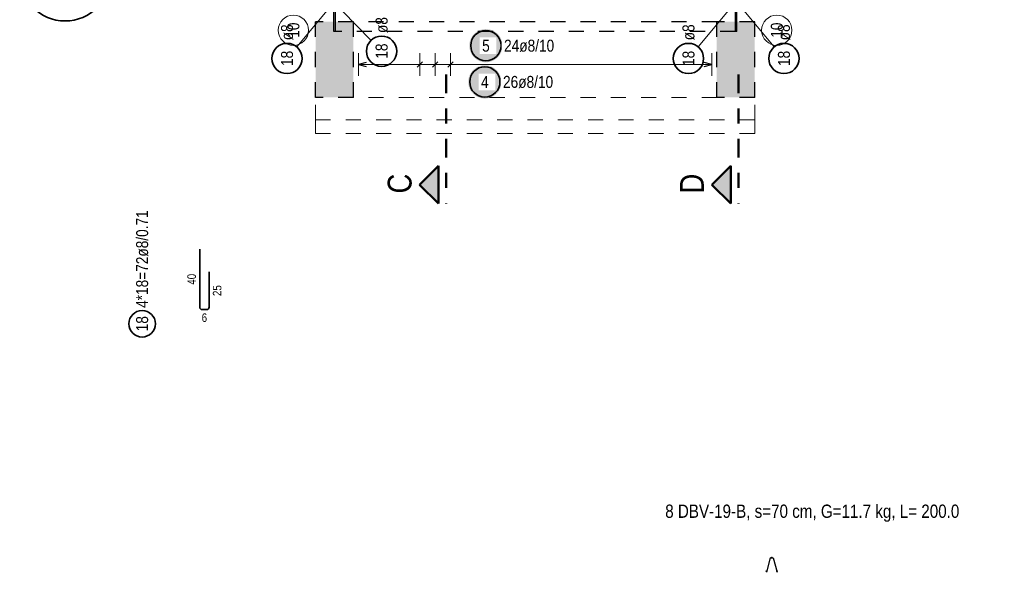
# Model space of a CAD drawing. Header units: millimetres. Extents: x 0 to 30.5, y -1.8 to 21.
# Tile 27 of 34: x 17.9 to 24.4, y 10.7 to 14.4. Entities that reach past the tile are written whole.
import ezdxf

# ---------------------------------------------------------------- set-up
doc = ezdxf.new("R2010")
doc.units = ezdxf.units.MM
doc.linetypes.add('DASHDOT', pattern=[1, 0.5, -0.25, 0, -0.25])
doc.linetypes.add('HIDDEN', pattern=[0.375, 0.25, -0.125])
doc.layers.add('Geschnittene Kanten', color=7, linetype='Continuous', lineweight=20)
doc.layers.add('Schraffuren', color=7, linetype='Continuous', lineweight=20)
doc.styles.add('Arial Narrow', font='ARIALN.TTF')

msp = doc.modelspace()

# ---------------------------------------------------------------- hatches: boundary and pattern name
at = {"lineweight": 25, "true_color": 0xcef2bf}
for points in [[(19.89246, 13.837504), (20.14246, 13.837704), (20.14246, 14.337504), (19.89246, 14.337504)], [(20.14246, 14.337504), (20.14246, 13.837504), (19.89246, 13.837504), (19.89246, 14.337504)], [(22.79246, 14.337504), (22.79246, 13.837504), (22.54246, 13.837704), (22.54246, 14.337504)], [(22.79246, 14.337504), (22.79246, 13.837504), (22.54246, 13.837504), (22.54246, 14.337504)]]:
    msp.add_hatch(color=254, dxfattribs=at).paths.add_polyline_path(points)
at = {"lineweight": 25, "true_color": 0xffffff}
msp.add_hatch(color=7, dxfattribs=at).paths.add_polyline_path([(21.127465, 14.179257), (21.127398, 14.183096), (21.127197, 14.186931), (21.126863, 14.190756), (21.126395, 14.194566), (21.125794, 14.198359), (21.125062, 14.202128), (21.124198, 14.205869), (21.123204, 14.209578), (21.122081, 14.213249), (21.120831, 14.21688), (21.119455, 14.220464), (21.117955, 14.223998), (21.116333, 14.227478), (21.11459, 14.230899), (21.112728, 14.234257), (21.110751, 14.237549), (21.108659, 14.240769), (21.106457, 14.243914), (21.104146, 14.24698), (21.10173, 14.249964), (21.099211, 14.252862), (21.096593, 14.25567), (21.093878, 14.258385), (21.09107, 14.261003), (21.088172, 14.263522), (21.085188, 14.265939), (21.082122, 14.268249), (21.078976, 14.270452), (21.075756, 14.272543), (21.072465, 14.27452), (21.069107, 14.276382), (21.065686, 14.278125), (21.062206, 14.279747), (21.058672, 14.281248), (21.055087, 14.282624), (21.051457, 14.283874), (21.047785, 14.284996), (21.044077, 14.28599), (21.040336, 14.286854), (21.036567, 14.287586), (21.032774, 14.288187), (21.028963, 14.288655), (21.025138, 14.288989), (21.021304, 14.28919), (21.017465, 14.289257), (21.013626, 14.28919), (21.009792, 14.288989), (21.005967, 14.288655), (21.002156, 14.288187), (20.998364, 14.287586), (20.994595, 14.286854), (20.990854, 14.28599), (20.987145, 14.284996), (20.983473, 14.283874), (20.979843, 14.282624), (20.976259, 14.281248), (20.972724, 14.279747), (20.969244, 14.278125), (20.965823, 14.276382), (20.962465, 14.27452), (20.959174, 14.272543), (20.955954, 14.270452), (20.952809, 14.268249), (20.949743, 14.265939), (20.946759, 14.263522), (20.943861, 14.261003), (20.941053, 14.258385), (20.938338, 14.25567), (20.935719, 14.252862), (20.9332, 14.249964), (20.930784, 14.24698), (20.928473, 14.243914), (20.926271, 14.240769), (20.92418, 14.237549), (20.922202, 14.234257), (20.920341, 14.230899), (20.918598, 14.227478), (20.916975, 14.223998), (20.915475, 14.220464), (20.914099, 14.21688), (20.912849, 14.213249), (20.911726, 14.209578), (20.910733, 14.205869), (20.909869, 14.202128), (20.909136, 14.198359), (20.908536, 14.194566), (20.908068, 14.190756), (20.907733, 14.186931), (20.907532, 14.183096), (20.907465, 14.179257), (20.907532, 14.175418), (20.907733, 14.171584), (20.908068, 14.167759), (20.908536, 14.163948), (20.909136, 14.160156), (20.909869, 14.156387), (20.910733, 14.152646), (20.911726, 14.148937), (20.912849, 14.145266), (20.914099, 14.141635), (20.915475, 14.138051), (20.916975, 14.134516), (20.918598, 14.131037), (20.920341, 14.127616), (20.922202, 14.124257), (20.92418, 14.120966), (20.926271, 14.117746), (20.928473, 14.114601), (20.930784, 14.111535), (20.9332, 14.108551), (20.935719, 14.105653), (20.938338, 14.102845), (20.941053, 14.10013), (20.943861, 14.097511), (20.946759, 14.094993), (20.949743, 14.092576), (20.952809, 14.090266), (20.955954, 14.088063), (20.959174, 14.085972), (20.962465, 14.083995), (20.965823, 14.082133), (20.969244, 14.08039), (20.972724, 14.078767), (20.976259, 14.077267), (20.979843, 14.075891), (20.983473, 14.074641), (20.987145, 14.073519), (20.990854, 14.072525), (20.994595, 14.071661), (20.998364, 14.070929), (21.002156, 14.070328), (21.005967, 14.06986), (21.009792, 14.069525), (21.013626, 14.069324), (21.017465, 14.069257), (21.021304, 14.069324), (21.025138, 14.069525), (21.028963, 14.06986), (21.032774, 14.070328), (21.036567, 14.070929), (21.040336, 14.071661), (21.044077, 14.072525), (21.047785, 14.073519), (21.051457, 14.074641), (21.055087, 14.075891), (21.058672, 14.077267), (21.062206, 14.078767), (21.065686, 14.08039), (21.069107, 14.082133), (21.072465, 14.083995), (21.075756, 14.085972), (21.078976, 14.088063), (21.082122, 14.090266), (21.085188, 14.092576), (21.088172, 14.094993), (21.09107, 14.097511), (21.093878, 14.10013), (21.096593, 14.102845), (21.099211, 14.105653), (21.10173, 14.108551), (21.104146, 14.111535), (21.106457, 14.114601), (21.108659, 14.117746), (21.110751, 14.120966), (21.112728, 14.124257), (21.11459, 14.127616), (21.116333, 14.131037), (21.117955, 14.134516), (21.119455, 14.138051), (21.120831, 14.141635), (21.122081, 14.145266), (21.123204, 14.148937), (21.124198, 14.152646), (21.125062, 14.156387), (21.125794, 14.160156), (21.126395, 14.163948), (21.126863, 14.167759), (21.127197, 14.171584)])
at = {"lineweight": 35, "true_color": 0xffffff}
msp.add_hatch(color=7, dxfattribs=at).paths.add_polyline_path([(21.120583, 13.939802), (21.120516, 13.943641), (21.120315, 13.947475), (21.119981, 13.9513), (21.119513, 13.955111), (21.118912, 13.958903), (21.118179, 13.962672), (21.117316, 13.966413), (21.116322, 13.970122), (21.115199, 13.973793), (21.113949, 13.977424), (21.112573, 13.981008), (21.111073, 13.984543), (21.109451, 13.988022), (21.107707, 13.991443), (21.105846, 13.994802), (21.103868, 13.998093), (21.101777, 14.001313), (21.099575, 14.004458), (21.097264, 14.007524), (21.094848, 14.010508), (21.092329, 14.013406), (21.089711, 14.016214), (21.086996, 14.018929), (21.084188, 14.021548), (21.08129, 14.024066), (21.078306, 14.026483), (21.07524, 14.028793), (21.072094, 14.030996), (21.068874, 14.033087), (21.065583, 14.035064), (21.062225, 14.036926), (21.058804, 14.038669), (21.055324, 14.040292), (21.05179, 14.041792), (21.048205, 14.043168), (21.044575, 14.044418), (21.040903, 14.04554), (21.037195, 14.046534), (21.033453, 14.047398), (21.029684, 14.04813), (21.025892, 14.048731), (21.022081, 14.049199), (21.018256, 14.049534), (21.014422, 14.049735), (21.010583, 14.049802), (21.006744, 14.049735), (21.00291, 14.049534), (20.999085, 14.049199), (20.995274, 14.048731), (20.991482, 14.04813), (20.987713, 14.047398), (20.983972, 14.046534), (20.980263, 14.04554), (20.976591, 14.044418), (20.972961, 14.043168), (20.969376, 14.041792), (20.965842, 14.040292), (20.962362, 14.038669), (20.958941, 14.036926), (20.955583, 14.035064), (20.952292, 14.033087), (20.949072, 14.030996), (20.945927, 14.028793), (20.94286, 14.026483), (20.939877, 14.024066), (20.936979, 14.021548), (20.934171, 14.018929), (20.931456, 14.016214), (20.928837, 14.013406), (20.926318, 14.010508), (20.923902, 14.007524), (20.921591, 14.004458), (20.919389, 14.001313), (20.917298, 13.998093), (20.91532, 13.994802), (20.913459, 13.991443), (20.911716, 13.988022), (20.910093, 13.984543), (20.908593, 13.981008), (20.907217, 13.977424), (20.905967, 13.973793), (20.904844, 13.970122), (20.903851, 13.966413), (20.902987, 13.962672), (20.902254, 13.958903), (20.901654, 13.955111), (20.901186, 13.9513), (20.900851, 13.947475), (20.90065, 13.943641), (20.900583, 13.939802), (20.90065, 13.935963), (20.900851, 13.932128), (20.901186, 13.928303), (20.901654, 13.924493), (20.902254, 13.9207), (20.902987, 13.916931), (20.903851, 13.91319), (20.904844, 13.909481), (20.905967, 13.90581), (20.907217, 13.902179), (20.908593, 13.898595), (20.910093, 13.895061), (20.911716, 13.891581), (20.913459, 13.88816), (20.91532, 13.884802), (20.917298, 13.88151), (20.919389, 13.87829), (20.921591, 13.875145), (20.923902, 13.872079), (20.926318, 13.869095), (20.928837, 13.866197), (20.931456, 13.863389), (20.934171, 13.860674), (20.936979, 13.858056), (20.939877, 13.855537), (20.94286, 13.85312), (20.945927, 13.85081), (20.949072, 13.848607), (20.952292, 13.846516), (20.955583, 13.844539), (20.958941, 13.842677), (20.962362, 13.840934), (20.965842, 13.839312), (20.969376, 13.837811), (20.972961, 13.836435), (20.976591, 13.835185), (20.980263, 13.834063), (20.983972, 13.833069), (20.987713, 13.832205), (20.991482, 13.831473), (20.995274, 13.830872), (20.999085, 13.830404), (21.00291, 13.83007), (21.006744, 13.829869), (21.010583, 13.829802), (21.014422, 13.829869), (21.018256, 13.83007), (21.022081, 13.830404), (21.025892, 13.830872), (21.029684, 13.831473), (21.033453, 13.832205), (21.037195, 13.833069), (21.040903, 13.834063), (21.044575, 13.835185), (21.048205, 13.836435), (21.05179, 13.837811), (21.055324, 13.839312), (21.058804, 13.840934), (21.062225, 13.842677), (21.065583, 13.844539), (21.068874, 13.846516), (21.072094, 13.848607), (21.07524, 13.85081), (21.078306, 13.85312), (21.08129, 13.855537), (21.084188, 13.858056), (21.086996, 13.860674), (21.089711, 13.863389), (21.092329, 13.866197), (21.094848, 13.869095), (21.097264, 13.872079), (21.099575, 13.875145), (21.101777, 13.87829), (21.103868, 13.88151), (21.105846, 13.884802), (21.107707, 13.88816), (21.109451, 13.891581), (21.111073, 13.895061), (21.112573, 13.898595), (21.113949, 13.902179), (21.115199, 13.90581), (21.116322, 13.909481), (21.117316, 13.91319), (21.118179, 13.916931), (21.118912, 13.9207), (21.119513, 13.924493), (21.119981, 13.928303), (21.120315, 13.932128)])
at = {"lineweight": 25, "true_color": 0x0000ff}
for points in [[(20.58003, 13.260935), (20.70503, 13.135935), (20.70503, 13.385935)], [(22.510157, 13.260935), (22.635157, 13.135935), (22.635157, 13.385935)]]:
    msp.add_hatch(color=5, dxfattribs=at).paths.add_polyline_path(points)
at = {"layer": 'Schraffuren', "lineweight": 25, "true_color": 0xff0000}
for points in [[(20.02446, 14.422504), (20.02446, 14.272504), (20.01446, 14.272504), (20.01446, 14.422504)], [(22.675297, 14.422504), (22.675297, 14.272504), (22.665297, 14.272504), (22.665297, 14.422504)]]:
    msp.add_hatch(color=1, dxfattribs=at).paths.add_polyline_path(points)

# ---------------------------------------------------------------- linework, layer by layer
at = {"color": 5, "linetype": 'Continuous', "lineweight": 18}
for p, q in [((19.768535, 14.171305), (19.969495, 14.411684)), ((20.259044, 14.214258), (20.068018, 14.410414)), ((22.419372, 14.171305), (22.620332, 14.411684)), ((22.921222, 14.171305), (22.720262, 14.411684)), ((20.17646, 14.129257), (20.17646, 13.979257)), ((20.582025, 13.979257), (20.582025, 14.129257)), ((20.683416, 13.979257), (20.683416, 14.129257)), ((20.784807, 13.979257), (20.784807, 14.129257)), ((22.508458, 13.979257), (22.508458, 14.129257)), ((22.508458, 14.054257), (20.17646, 14.054257))]:
    msp.add_line(p, q, dxfattribs=at)
at = {"color": 3, "linetype": 'HIDDEN', "lineweight": 25, "ltscale": 0.25}
for p, q in [((22.54246, 14.337504), (20.14246, 14.337504)), ((22.665297, 14.272504), (20.02446, 14.272504))]:
    msp.add_line(p, q, dxfattribs=at)
at = {"color": 3, "linetype": 'Continuous', "lineweight": 25}
for p, q in [((20.22646, 14.067655), (20.17646, 14.054257)), ((20.17646, 14.054257), (20.22646, 14.04086)), ((20.564347, 14.03658), (20.599702, 14.071935)), ((20.665738, 14.03658), (20.701094, 14.071935)), ((20.767129, 14.03658), (20.802485, 14.071935)), ((22.508458, 14.054257), (22.458458, 14.067655)), ((22.458458, 14.04086), (22.508458, 14.054257)), ((22.894497, 10.795971), (22.869997, 10.699971)), ((22.894497, 10.795971), (22.915497, 10.795971)), ((22.915497, 10.795971), (22.939997, 10.699971))]:
    msp.add_line(p, q, dxfattribs=at)
at = {"color": 4, "linetype": 'DASHDOT', "lineweight": 50, "ltscale": 0.25}
for p, q in [((20.75503, 13.989656), (20.75503, 13.135935)), ((22.685157, 13.989656), (22.685157, 13.135935))]:
    msp.add_line(p, q, dxfattribs=at)
at = {"color": 9, "linetype": 'HIDDEN', "lineweight": 0, "ltscale": 0.25}
for p, q in [((20.14246, 13.837704), (19.89246, 13.837704)), ((19.89246, 13.688595), (19.89246, 13.837504)), ((22.54246, 13.837704), (20.14246, 13.837704)), ((22.79246, 13.837704), (22.54246, 13.837704)), ((22.79246, 13.688595), (22.79246, 13.837504)), ((22.79246, 13.688595), (19.89246, 13.688595)), ((19.89246, 13.598872), (19.89246, 13.688595)), ((22.79246, 13.598872), (19.89246, 13.598872))]:
    msp.add_line(p, q, dxfattribs=at)
at = {"color": 9, "linetype": 'Continuous', "lineweight": 0}
msp.add_line((22.79246, 13.598872), (22.79246, 13.688595), dxfattribs=at)
at = {"color": 4, "linetype": 'Continuous', "lineweight": 50}
for p, q in [((20.58003, 13.260935), (20.70503, 13.385935)), ((20.70503, 13.385935), (20.70503, 13.135935)), ((22.510157, 13.260935), (22.635157, 13.385935)), ((22.635157, 13.385935), (22.635157, 13.135935)), ((20.70503, 13.135935), (20.58003, 13.260935)), ((22.635157, 13.135935), (22.510157, 13.260935))]:
    msp.add_line(p, q, dxfattribs=at)
at = {"color": 2, "linetype": 'Continuous', "lineweight": 35}
for p, q in [((19.127598, 12.45157), (19.127598, 12.83557)), ((19.189598, 12.68557), (19.189598, 12.45157)), ((19.173598, 12.43557), (19.143598, 12.43557))]:
    msp.add_line(p, q, dxfattribs=at)
for centre, radius in [((18.239151, 14.642497), 0.3), ((20.328811, 14.142616), 0.1), ((21.017465, 14.179257), 0.1), ((19.704395, 14.094584), 0.1), ((22.355232, 14.094584), 0.1), ((22.985362, 14.094584), 0.1), ((21.010583, 13.939802), 0.1), ((18.747618, 12.341807), 0.0875)]:
    msp.add_circle(centre, radius, dxfattribs=at)
at = {"color": 9, "linetype": 'Continuous', "lineweight": 0}
for centre in [(19.746424, 14.281028), (22.938496, 14.281028)]:
    msp.add_circle(centre, 0.1, dxfattribs=at)
at = {"color": 3, "linetype": 'Continuous', "lineweight": 25}
for centre in [(22.904997, 10.797971), (22.869857, 10.707461), (22.940097, 10.707491)]:
    msp.add_circle(centre, 0.002, dxfattribs=at)
at = {"color": 2, "linetype": 'Continuous', "lineweight": 35}
for centre, start, end in [((19.143598, 12.45157), 180, 270), ((19.173598, 12.45157), 270, 0)]:
    msp.add_arc(centre, 0.016, start, end, dxfattribs=at)
at = {"layer": 'Geschnittene Kanten', "color": 3, "linetype": 'Continuous', "lineweight": 25}
for p, q in [((20.01446, 14.272504), (20.01446, 14.422504)), ((20.02446, 14.272504), (20.02446, 14.422504)), ((22.665297, 14.272504), (22.665297, 14.422504)), ((22.675297, 14.272504), (22.675297, 14.422504)), ((20.02446, 14.272504), (20.01446, 14.272504)), ((22.675297, 14.272504), (22.665297, 14.272504))]:
    msp.add_line(p, q, dxfattribs=at)
at = {"layer": 'Geschnittene Kanten', "color": 3, "linetype": 'HIDDEN', "lineweight": 25, "ltscale": 0.25}
for p, q in [((20.14246, 14.337504), (19.89246, 14.337504)), ((19.89246, 13.837504), (19.89246, 14.337504)), ((20.14246, 13.837504), (20.14246, 14.337504)), ((22.79246, 14.337504), (22.54246, 14.337504)), ((22.54246, 13.837504), (22.54246, 14.337504)), ((22.79246, 13.837504), (22.79246, 14.337504)), ((20.14246, 13.837504), (19.89246, 13.837504)), ((22.79246, 13.837504), (22.54246, 13.837504))]:
    msp.add_line(p, q, dxfattribs=at)

# ---------------------------------------------------------------- texts
at = {"color": 1, "lineweight": 70, "style": 'Arial Narrow'}
for s, p in [('C', (20.526624, 13.202916)), ('D', (22.456751, 13.202916))]:
    msp.add_text(s, height=0.1575, rotation=90, dxfattribs=at).set_placement(p)
at = {"color": 2, "lineweight": 35, "char_height": 0.07875, "attachment_point": 1, "rotation": 90, "line_spacing_factor": 0.9, "style": 'Arial Narrow'}
for s, insert in [('ø8', (20.289436, 14.262616)), ('ø8', (19.66502, 14.214584)), ('ø8', (22.315857, 14.214584)), ('ø8', (22.945987, 14.214584)), ('18', (20.289436, 14.093004)), ('18', (19.66502, 14.044972)), ('18', (22.315857, 14.044972)), ('18', (22.945987, 14.044972)), ('4*18=72ø8/0.71', (18.708243, 12.446807)), ('18', (18.708243, 12.292195))]:
    msp.add_mtext(s, dxfattribs=dict(at, insert=insert))
at = {"color": 9, "lineweight": 0, "char_height": 0.07875, "attachment_point": 1, "rotation": 90, "line_spacing_factor": 0.9, "style": 'Arial Narrow'}
for insert in [(19.707049, 14.231415), (22.899121, 14.231415)]:
    msp.add_mtext('10', dxfattribs=dict(at, insert=insert))
at = {"color": 3, "lineweight": 25, "char_height": 0.05625, "attachment_point": 1, "rotation": 90, "line_spacing_factor": 0.9, "style": 'Arial Narrow'}
for s, insert in [('40', (19.046348, 12.600132)), ('25', (19.214598, 12.525132))]:
    msp.add_mtext(s, dxfattribs=dict(at, insert=insert))
at = {"color": 3, "lineweight": 25, "insert": (19.14088, 12.41057), "char_height": 0.05625, "attachment_point": 1, "line_spacing_factor": 0.9, "style": 'Arial Narrow'}
msp.add_mtext('6', dxfattribs=at)
at = {"color": 2, "lineweight": 35, "insert": (22.201659, 11.147345), "char_height": 0.0875, "attachment_point": 1, "line_spacing_factor": 0.9, "style": 'Arial Narrow'}
msp.add_mtext('8 DBV-19-B, s=70 cm, G=11.7 kg, L= 200.0', dxfattribs=at)

# ---------------------------------------------------------------- next in the draw order: texts
at = {"color": 2, "lineweight": 35, "char_height": 0.07875, "attachment_point": 1, "line_spacing_factor": 0.9, "style": 'Arial Narrow', "bg_fill": 3, "box_fill_scale": 1.2, "bg_fill_color": 256, "bg_fill_true_color": 13158600, "bg_fill_transparency": 0}
for s, insert in [('5', (20.992659, 14.218632)), ('24ø8/10', (21.137465, 14.218632)), ('4', (20.985777, 13.979177)), ('26ø8/10', (21.130583, 13.979177))]:
    msp.add_mtext(s, dxfattribs=dict(at, insert=insert))

doc.saveas('drawing.dxf')
